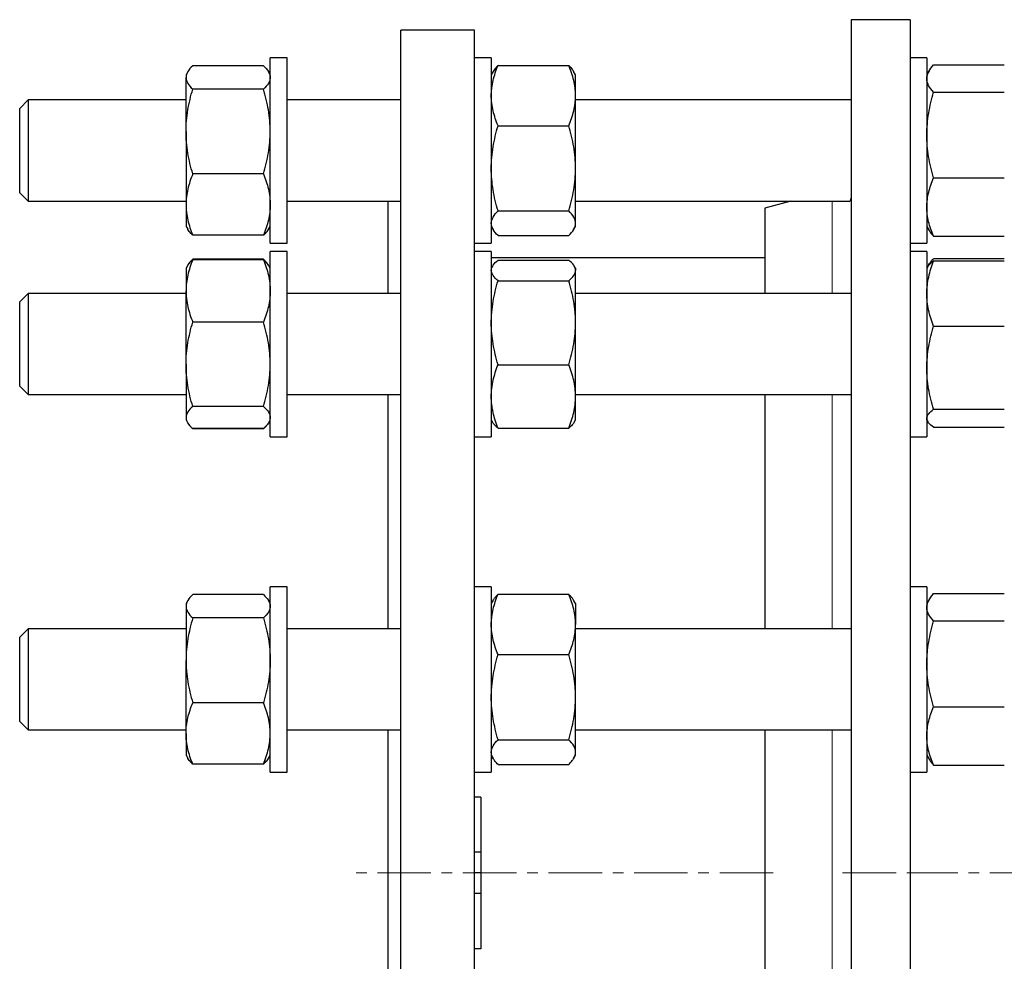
# Model space of a CAD drawing. Header units: millimetres. Extents: x 6 to 874, y 27 to 886.
# Tile 8 of 9: x 494 to 728, y 645 to 868. Entities that reach past the tile are written whole.
import ezdxf

# ---------------------------------------------------------------- set-up
doc = ezdxf.new("R2010")
doc.units = ezdxf.units.MM
doc.linetypes.add('CENTERX2', pattern=[20.32, 12.7, -2.54, 2.54, -2.54])
doc.layers.add('FORMAT', color=7, linetype='Continuous')

msp = doc.modelspace()

# ---------------------------------------------------------------- linework, layer by layer
at = {"color": 7, "linetype": 'Continuous', "lineweight": 25}
for p, q in [((705.49, 868.36), (691.49, 868.36)), ((691.49, 868.36), (691.49, 665.86)), ((705.49, 868.36), (705.49, 665.86)), ((602.05, 865.86), (584.55, 865.86)), ((584.55, 465.86), (584.55, 865.86)), ((602.05, 465.86), (602.05, 865.86)), ((557.55, 859.31), (553.55, 859.31)), ((553.55, 839.76), (553.55, 859.31)), ((557.55, 839.76), (557.55, 859.31)), ((606.05, 859.31), (602.05, 859.31)), ((606.05, 859.31), (606.05, 857.99)), ((709.49, 859.31), (705.49, 859.31)), ((709.49, 859.31), (709.49, 837.31)), ((533.95, 855.99), (533.55, 855.31)), ((551.95, 857.43), (535.16, 857.43)), ((553.55, 855.31), (553.16, 855.99)), ((606.05, 857.99), (606.05, 815.31)), ((606.49, 856.07), (606.05, 855.31)), ((607.66, 857.51), (624.45, 857.51)), ((626.05, 855.31), (625.61, 856.07)), ((710.04, 856.26), (709.49, 855.31)), ((711.1, 857.65), (727.88, 857.65)), ((533.55, 855.31), (533.55, 854.66)), ((533.55, 841.82), (533.55, 854.66)), ((626.05, 850.34), (626.05, 855.31)), ((551.95, 851.89), (535.16, 851.89)), ((711.1, 851.18), (727.88, 851.18)), ((496.05, 849.31), (494.05, 847.31)), ((533.55, 849.31), (496.05, 849.31)), ((496.05, 849.31), (496.05, 825.31)), ((584.55, 849.31), (557.55, 849.31)), ((626.05, 833.08), (626.05, 850.34)), ((691.49, 849.31), (626.05, 849.31)), ((494.05, 827.31), (494.05, 847.31)), ((533.55, 841.82), (533.55, 824.48)), ((607.66, 843.18), (624.45, 843.18)), ((553.55, 815.31), (553.55, 839.76)), ((557.55, 815.31), (557.55, 839.76)), ((709.49, 837.31), (709.49, 815.31)), ((626.05, 820.04), (626.05, 833.08)), ((551.95, 831.76), (535.16, 831.76)), ((711.1, 830.84), (727.88, 830.84)), ((494.05, 827.31), (496.05, 825.31)), ((496.05, 825.31), (533.55, 825.31)), ((533.55, 824.48), (533.55, 819.31)), ((557.55, 825.31), (584.55, 825.31)), ((581.55, 803.37), (581.55, 825.31)), ((626.05, 825.31), (691.17, 825.31)), ((677.18, 825.31), (670.99, 823.65)), ((670.99, 823.65), (670.99, 803.37)), ((607.66, 822.98), (624.45, 822.98)), ((533.55, 819.31), (533.95, 818.63)), ((553.16, 818.63), (553.55, 819.31)), ((606.05, 819.31), (606.49, 818.55)), ((625.61, 818.55), (626.05, 819.31)), ((626.05, 819.31), (626.05, 820.04)), ((709.49, 819.31), (710.04, 818.37)), ((551.95, 817.19), (535.16, 817.19)), ((607.66, 817.11), (624.45, 817.11)), ((711.1, 816.97), (727.88, 816.97)), ((553.55, 815.31), (557.55, 815.31)), ((602.05, 815.31), (606.05, 815.31)), ((705.49, 815.31), (709.49, 815.31)), ((551.95, 811.49), (535.16, 811.49)), ((551.95, 811.4), (535.16, 811.4)), ((557.55, 813.37), (553.55, 813.37)), ((553.55, 782.56), (553.55, 813.37)), ((557.55, 782.56), (557.55, 813.37)), ((606.05, 813.37), (602.05, 813.37)), ((606.05, 813.37), (606.05, 805.53)), ((670.99, 811.86), (606.05, 811.86)), ((709.49, 813.37), (705.49, 813.37)), ((709.49, 813.37), (709.49, 780.37)), ((711.1, 811.71), (727.88, 811.71)), ((533.9, 809.97), (533.55, 809.37)), ((533.55, 809.37), (533.55, 803.99)), ((533.95, 810.05), (533.9, 809.97)), ((533.95, 810.05), (533.96, 810.07)), ((553.15, 810.05), (553.14, 810.07)), ((553.21, 809.97), (553.16, 810.05)), ((553.55, 809.37), (553.21, 809.97)), ((606.36, 809.89), (606.05, 809.37)), ((607.66, 811.31), (624.45, 811.31)), ((626.05, 809.37), (625.75, 809.89)), ((626.05, 809.37), (626.05, 808.87)), ((709.72, 809.77), (709.49, 809.37)), ((710.04, 810.32), (709.72, 809.77)), ((711.1, 811.12), (727.88, 811.12)), ((626.05, 796.45), (626.05, 808.87)), ((606.05, 805.53), (606.05, 769.37)), ((607.66, 806.42), (624.45, 806.42)), ((496.05, 803.37), (494.05, 801.37)), ((533.55, 803.37), (496.05, 803.37)), ((496.05, 803.37), (496.05, 779.37)), ((533.55, 786.57), (533.55, 803.99)), ((584.55, 803.37), (557.55, 803.37)), ((691.49, 803.37), (626.05, 803.37)), ((494.05, 781.37), (494.05, 801.37)), ((551.95, 796.58), (535.16, 796.58)), ((626.05, 778.96), (626.05, 796.45)), ((711.1, 795.64), (727.88, 795.64)), ((533.55, 786.57), (533.55, 773.95)), ((607.66, 786.48), (624.45, 786.48)), ((494.05, 781.37), (496.05, 779.37)), ((553.55, 769.37), (553.55, 782.56)), ((557.55, 769.37), (557.55, 782.56)), ((496.05, 779.37), (533.55, 779.37)), ((557.55, 779.37), (584.55, 779.37)), ((581.55, 723.8), (581.55, 779.37)), ((626.05, 779.37), (691.49, 779.37)), ((626.05, 773.37), (626.05, 778.96)), ((670.99, 779.37), (670.99, 723.8)), ((709.49, 780.37), (709.49, 769.37)), ((551.95, 776.55), (535.16, 776.55)), ((711.1, 775.89), (727.88, 775.89)), ((533.55, 773.95), (533.55, 773.37)), ((533.55, 773.37), (533.9, 772.77)), ((553.21, 772.77), (553.55, 773.37)), ((606.05, 773.37), (606.36, 772.85)), ((625.75, 772.85), (626.05, 773.37)), ((709.49, 773.37), (709.72, 772.98)), ((535.11, 771.39), (535.16, 771.25)), ((551.95, 771.34), (535.16, 771.34)), ((551.95, 771.25), (535.16, 771.25)), ((552, 771.39), (551.95, 771.25)), ((553.55, 769.37), (557.55, 769.37)), ((602.05, 769.37), (606.05, 769.37)), ((607.66, 771.43), (624.45, 771.43)), ((705.49, 769.37), (709.49, 769.37)), ((711.1, 771.62), (727.88, 771.62)), ((551.95, 731.92), (535.16, 731.92)), ((557.55, 733.8), (553.55, 733.8)), ((553.55, 694.09), (553.55, 733.8)), ((557.55, 694.09), (557.55, 733.8)), ((606.05, 733.8), (602.05, 733.8)), ((606.05, 733.8), (606.05, 715.65)), ((607.66, 732), (624.45, 732)), ((709.49, 733.8), (705.49, 733.8)), ((709.49, 733.8), (709.49, 692.75)), ((711.1, 732.14), (727.88, 732.14)), ((533.95, 730.48), (533.55, 729.8)), ((533.55, 729.8), (533.55, 729.15)), ((553.55, 729.8), (553.16, 730.48)), ((606.5, 730.57), (606.05, 729.8)), ((626.05, 729.8), (625.61, 730.57)), ((626.05, 729.8), (626.05, 724.83)), ((710.04, 730.75), (709.49, 729.8)), ((533.55, 729.15), (533.55, 716.31)), ((551.95, 726.37), (535.16, 726.37)), ((711.1, 725.67), (727.88, 725.67)), ((496.05, 723.8), (494.05, 721.8)), ((533.55, 723.8), (496.05, 723.8)), ((496.05, 723.8), (496.05, 699.8)), ((584.55, 723.8), (557.55, 723.8)), ((626.05, 707.57), (626.05, 724.83)), ((691.49, 723.8), (626.05, 723.8)), ((494.05, 701.8), (494.05, 721.8)), ((533.55, 698.97), (533.55, 716.31)), ((606.05, 715.65), (606.05, 689.8)), ((607.66, 717.67), (624.45, 717.67)), ((551.95, 706.25), (535.16, 706.25)), ((626.05, 694.53), (626.05, 707.57)), ((711.1, 705.32), (727.88, 705.32)), ((494.05, 701.8), (496.05, 699.8)), ((496.05, 699.8), (533.55, 699.8)), ((557.55, 699.8), (584.55, 699.8)), ((581.55, 631.92), (581.55, 699.8)), ((626.05, 699.8), (691.49, 699.8)), ((670.99, 699.8), (670.99, 665.86)), ((533.55, 698.97), (533.55, 693.8)), ((607.66, 697.46), (624.45, 697.46)), ((626.05, 693.8), (626.05, 694.53)), ((533.55, 693.8), (533.95, 693.12)), ((553.16, 693.12), (553.55, 693.8)), ((553.55, 689.8), (553.55, 694.09)), ((557.55, 689.8), (557.55, 694.09)), ((606.05, 693.8), (606.5, 693.03)), ((625.61, 693.03), (626.05, 693.8)), ((709.49, 693.8), (710.04, 692.85)), ((709.49, 692.75), (709.49, 689.8)), ((551.95, 691.68), (535.16, 691.68)), ((553.55, 689.8), (557.55, 689.8)), ((602.05, 689.8), (606.05, 689.8)), ((607.66, 691.6), (624.45, 691.6)), ((705.49, 689.8), (709.49, 689.8)), ((711.1, 691.46), (727.88, 691.46)), ((603.55, 683.86), (602.05, 683.86)), ((603.55, 683.86), (603.55, 670.75)), ((603.55, 670.75), (602.05, 670.75)), ((603.55, 670.75), (603.55, 665.86)), ((603.55, 665.86), (602.05, 665.86)), ((603.55, 665.86), (603.55, 660.97)), ((670.99, 665.86), (670.99, 631.92)), ((691.49, 665.86), (691.49, 463.36)), ((705.49, 665.86), (705.49, 463.36)), ((603.55, 660.97), (602.05, 660.97)), ((603.55, 660.97), (603.55, 647.86)), ((603.55, 647.86), (602.05, 647.86))]:
    msp.add_line(p, q, dxfattribs=at)
at = {"color": 8, "linetype": 'Continuous', "lineweight": 18}
for p, q in [((687.04, 803.37), (687.04, 825.31)), ((687.04, 723.8), (687.04, 779.37)), ((687.04, 665.86), (687.04, 699.8)), ((687.04, 631.92), (687.04, 665.86))]:
    msp.add_line(p, q, dxfattribs=at)
at = {"color": 7, "linetype": 'Continuous', "lineweight": 25}
for points, knots in [([(535.16, 857.43), (534.67, 856.98), (534.27, 856.52), (533.71, 855.6), (533.55, 855.13), (533.55, 854.66)], [0, 0, 0, 0, 0.5, 0.5, 1, 1, 1, 1]), ([(551.95, 857.43), (552.44, 856.98), (552.84, 856.52), (553.4, 855.6), (553.55, 855.13), (553.55, 854.66)], [0, 0, 0, 0, 0.5, 0.5, 1, 1, 1, 1]), ([(606.05, 850.34), (606.05, 850.65), (606.06, 850.95), (606.1, 851.56), (606.13, 851.87), (606.24, 852.77), (606.35, 853.37), (606.77, 855.16), (607.17, 856.34), (607.66, 857.51)], [0, 0, 0, 0, 0.125, 0.125, 0.25, 0.25, 0.5, 0.5, 1, 1, 1, 1]), ([(607.66, 857.51), (607.5, 857.35), (607.19, 857.04), (606.81, 856.56), (606.57, 856.24), (606.49, 856.07), (606.49, 856.07)], [0, 0, 0, 0, 0.332942, 0.665979, 0.998842, 1, 1, 1, 1]), ([(626.05, 850.34), (626.05, 850.65), (626.04, 850.95), (626.01, 851.56), (625.98, 851.87), (625.87, 852.77), (625.76, 853.37), (625.34, 855.16), (624.94, 856.34), (624.45, 857.51)], [0, 0, 0, 0, 0.125, 0.125, 0.25, 0.25, 0.5, 0.5, 1, 1, 1, 1]), ([(624.45, 857.51), (624.6, 857.35), (624.92, 857.04), (625.3, 856.56), (625.53, 856.24), (625.61, 856.07), (625.61, 856.07)], [0, 0, 0, 0, 0.332942, 0.665979, 0.998842, 1, 1, 1, 1]), ([(709.49, 854.42), (709.49, 854.55), (709.5, 854.69), (709.54, 854.97), (709.57, 855.1), (709.68, 855.51), (709.79, 855.78), (710.21, 856.59), (710.61, 857.13), (711.1, 857.65)], [0, 0, 0, 0, 0.125, 0.125, 0.25, 0.25, 0.5, 0.5, 1, 1, 1, 1]), ([(533.55, 854.66), (533.55, 854.54), (533.56, 854.42), (533.6, 854.19), (533.63, 854.07), (533.74, 853.72), (533.85, 853.49), (534.27, 852.79), (534.67, 852.34), (535.16, 851.89)], [0, 0, 0, 0, 0.125, 0.125, 0.25, 0.25, 0.5, 0.5, 1, 1, 1, 1]), ([(553.55, 854.66), (553.55, 854.54), (553.54, 854.42), (553.51, 854.19), (553.48, 854.07), (553.37, 853.72), (553.26, 853.49), (552.84, 852.79), (552.44, 852.34), (551.95, 851.89)], [0, 0, 0, 0, 0.125, 0.125, 0.25, 0.25, 0.5, 0.5, 1, 1, 1, 1]), ([(711.1, 851.18), (710.61, 851.71), (710.2, 852.24), (709.64, 853.32), (709.49, 853.86), (709.49, 854.42)], [0, 0, 0, 0, 0.5, 0.5, 1, 1, 1, 1]), ([(533.55, 841.82), (533.55, 842.68), (533.59, 843.53), (533.74, 845.24), (533.85, 846.09), (534.27, 848.61), (534.68, 850.26), (535.16, 851.89)], [0, 0, 0, 0, 0.25, 0.25, 0.5, 0.5, 1, 1, 1, 1]), ([(553.55, 841.82), (553.55, 842.68), (553.52, 843.53), (553.37, 845.24), (553.26, 846.09), (552.83, 848.61), (552.43, 850.26), (551.95, 851.89)], [0, 0, 0, 0, 0.25, 0.25, 0.5, 0.5, 1, 1, 1, 1]), ([(709.49, 841.01), (709.49, 841.87), (709.53, 842.73), (709.68, 844.46), (709.79, 845.32), (710.21, 847.87), (710.61, 849.53), (711.1, 851.18)], [0, 0, 0, 0, 0.25, 0.25, 0.5, 0.5, 1, 1, 1, 1]), ([(607.66, 843.18), (607.17, 844.35), (606.77, 845.53), (606.21, 847.92), (606.05, 849.12), (606.05, 850.34)], [0, 0, 0, 0, 0.5, 0.5, 1, 1, 1, 1]), ([(624.45, 843.18), (624.94, 844.35), (625.34, 845.53), (625.9, 847.92), (626.05, 849.12), (626.05, 850.34)], [0, 0, 0, 0, 0.5, 0.5, 1, 1, 1, 1]), ([(535.16, 831.76), (534.92, 832.58), (534.69, 833.41), (534.3, 835.08), (534.12, 835.92), (533.7, 838.43), (533.55, 840.12), (533.55, 841.82)], [0, 0, 0, 0, 0.25, 0.25, 0.5, 0.5, 1, 1, 1, 1]), ([(551.95, 831.76), (552.19, 832.58), (552.41, 833.41), (552.81, 835.08), (552.98, 835.92), (553.4, 838.43), (553.55, 840.12), (553.55, 841.82)], [0, 0, 0, 0, 0.25, 0.25, 0.5, 0.5, 1, 1, 1, 1]), ([(606.05, 833.08), (606.05, 833.93), (606.09, 834.79), (606.24, 836.51), (606.35, 837.36), (606.77, 839.89), (607.18, 841.54), (607.66, 843.18)], [0, 0, 0, 0, 0.25, 0.25, 0.5, 0.5, 1, 1, 1, 1]), ([(626.05, 833.08), (626.05, 833.93), (626.02, 834.79), (625.87, 836.51), (625.76, 837.36), (625.33, 839.89), (624.93, 841.54), (624.45, 843.18)], [0, 0, 0, 0, 0.25, 0.25, 0.5, 0.5, 1, 1, 1, 1]), ([(711.1, 830.84), (710.86, 831.66), (710.63, 832.5), (710.23, 834.19), (710.06, 835.03), (709.64, 837.58), (709.49, 839.29), (709.49, 841.01)], [0, 0, 0, 0, 0.25, 0.25, 0.5, 0.5, 1, 1, 1, 1]), ([(607.66, 822.98), (607.42, 823.8), (607.19, 824.63), (606.8, 826.3), (606.62, 827.14), (606.2, 829.67), (606.05, 831.37), (606.05, 833.08)], [0, 0, 0, 0, 0.25, 0.25, 0.5, 0.5, 1, 1, 1, 1]), ([(624.45, 822.98), (624.69, 823.8), (624.91, 824.63), (625.31, 826.3), (625.48, 827.14), (625.9, 829.67), (626.05, 831.37), (626.05, 833.08)], [0, 0, 0, 0, 0.25, 0.25, 0.5, 0.5, 1, 1, 1, 1]), ([(535.16, 831.76), (534.67, 830.57), (534.27, 829.37), (533.71, 826.95), (533.55, 825.72), (533.55, 824.48)], [0, 0, 0, 0, 0.5, 0.5, 1, 1, 1, 1]), ([(551.95, 831.76), (552.44, 830.57), (552.84, 829.37), (553.4, 826.95), (553.55, 825.72), (553.55, 824.48)], [0, 0, 0, 0, 0.5, 0.5, 1, 1, 1, 1]), ([(709.49, 823.9), (709.49, 824.2), (709.5, 824.49), (709.54, 825.08), (709.57, 825.37), (709.68, 826.25), (709.79, 826.83), (710.21, 828.56), (710.61, 829.7), (711.1, 830.84)], [0, 0, 0, 0, 0.125, 0.125, 0.25, 0.25, 0.5, 0.5, 1, 1, 1, 1]), ([(691.17, 825.31), (691.17, 825.31), (691.2, 825.3), (691.27, 825.35), (691.36, 825.45), (691.44, 825.65), (691.49, 825.86), (691.49, 826.03), (691.49, 826.08)], [0, 0, 0, 0, 0.016463, 0.232023, 0.447582, 0.668666, 0.889704, 1, 1, 1, 1]), ([(533.55, 824.48), (533.55, 824.17), (533.56, 823.86), (533.6, 823.24), (533.63, 822.93), (533.74, 822.01), (533.85, 821.4), (534.27, 819.58), (534.67, 818.38), (535.16, 817.19)], [0, 0, 0, 0, 0.125, 0.125, 0.25, 0.25, 0.5, 0.5, 1, 1, 1, 1]), ([(553.55, 824.48), (553.55, 824.17), (553.54, 823.86), (553.51, 823.24), (553.48, 822.93), (553.37, 822.01), (553.26, 821.4), (552.84, 819.58), (552.44, 818.38), (551.95, 817.19)], [0, 0, 0, 0, 0.125, 0.125, 0.25, 0.25, 0.5, 0.5, 1, 1, 1, 1]), ([(711.1, 816.97), (710.61, 818.1), (710.2, 819.25), (709.64, 821.56), (709.49, 822.72), (709.49, 823.9)], [0, 0, 0, 0, 0.5, 0.5, 1, 1, 1, 1]), ([(606.05, 820.04), (606.05, 820.17), (606.06, 820.29), (606.1, 820.54), (606.13, 820.67), (606.24, 821.04), (606.35, 821.28), (606.77, 822.01), (607.17, 822.5), (607.66, 822.98)], [0, 0, 0, 0, 0.125, 0.125, 0.25, 0.25, 0.5, 0.5, 1, 1, 1, 1]), ([(626.05, 820.04), (626.05, 820.17), (626.04, 820.29), (626.01, 820.54), (625.98, 820.67), (625.87, 821.04), (625.76, 821.28), (625.34, 822.01), (624.94, 822.5), (624.45, 822.98)], [0, 0, 0, 0, 0.125, 0.125, 0.25, 0.25, 0.5, 0.5, 1, 1, 1, 1]), ([(535.16, 817.19), (535.01, 817.34), (534.69, 817.64), (534.31, 818.09), (534.06, 818.42), (533.97, 818.61), (533.95, 818.63)], [0, 0, 0, 0, 0.314152, 0.628394, 0.942471, 1, 1, 1, 1]), ([(551.95, 817.19), (552.1, 817.34), (552.41, 817.64), (552.8, 818.09), (553.05, 818.42), (553.14, 818.61), (553.16, 818.63)], [0, 0, 0, 0, 0.314152, 0.628394, 0.942471, 1, 1, 1, 1]), ([(607.66, 817.11), (607.17, 817.59), (606.77, 818.07), (606.21, 819.05), (606.05, 819.54), (606.05, 820.04)], [0, 0, 0, 0, 0.5, 0.5, 1, 1, 1, 1]), ([(624.45, 817.11), (624.94, 817.59), (625.34, 818.07), (625.9, 819.05), (626.05, 819.54), (626.05, 820.04)], [0, 0, 0, 0, 0.5, 0.5, 1, 1, 1, 1]), ([(710.04, 818.37), (710.12, 818.23), (710.3, 817.93), (710.66, 817.47), (710.95, 817.13), (711.1, 816.97)], [0, 0, 0, 0, 0.284893, 0.642491, 1, 1, 1, 1]), ([(535.16, 811.4), (534.67, 810.19), (534.27, 808.97), (533.71, 806.5), (533.55, 805.25), (533.55, 803.99)], [0, 0, 0, 0, 0.5, 0.5, 1, 1, 1, 1]), ([(533.91, 809.97), (533.95, 810.04), (534.07, 810.25), (534.34, 810.6), (534.72, 811), (535.01, 811.27), (535.16, 811.4)], [0, 0, 0, 0, 0.156883, 0.43786, 0.718966, 1, 1, 1, 1]), ([(534.07, 810.24), (534.12, 810.31), (534.27, 810.56), (534.63, 810.98), (534.98, 811.32), (535.16, 811.49)], [0, 0, 0, 0, 0.170465, 0.585212, 1, 1, 1, 1]), ([(553.03, 810.24), (552.99, 810.31), (552.84, 810.56), (552.48, 810.98), (552.12, 811.32), (551.95, 811.49)], [0, 0, 0, 0, 0.170465, 0.585212, 1, 1, 1, 1]), ([(551.95, 811.4), (552.44, 810.19), (552.84, 808.97), (553.4, 806.5), (553.55, 805.25), (553.55, 803.99)], [0, 0, 0, 0, 0.5, 0.5, 1, 1, 1, 1]), ([(553.2, 809.97), (553.16, 810.04), (553.04, 810.25), (552.76, 810.6), (552.39, 811), (552.09, 811.27), (551.95, 811.4)], [0, 0, 0, 0, 0.156883, 0.43786, 0.718966, 1, 1, 1, 1]), ([(709.85, 809.96), (709.95, 810.14), (710.14, 810.53), (710.57, 811.11), (710.92, 811.51), (711.1, 811.71)], [0, 0, 0, 0, 0.305054, 0.65251, 1, 1, 1, 1]), ([(606.05, 808.87), (606.05, 808.97), (606.06, 809.07), (606.1, 809.28), (606.13, 809.39), (606.24, 809.69), (606.35, 809.9), (606.77, 810.51), (607.17, 810.91), (607.66, 811.31)], [0, 0, 0, 0, 0.125, 0.125, 0.25, 0.25, 0.5, 0.5, 1, 1, 1, 1]), ([(626.05, 808.87), (626.05, 808.97), (626.04, 809.07), (626.01, 809.28), (625.98, 809.39), (625.87, 809.69), (625.76, 809.9), (625.34, 810.51), (624.94, 810.91), (624.45, 811.31)], [0, 0, 0, 0, 0.125, 0.125, 0.25, 0.25, 0.5, 0.5, 1, 1, 1, 1]), ([(709.49, 803.38), (709.49, 803.71), (709.5, 804.04), (709.54, 804.7), (709.57, 805.02), (709.68, 806), (709.79, 806.65), (710.21, 808.58), (710.61, 809.86), (711.1, 811.12)], [0, 0, 0, 0, 0.125, 0.125, 0.25, 0.25, 0.5, 0.5, 1, 1, 1, 1]), ([(711.1, 811.12), (710.94, 811.01), (710.63, 810.78), (710.24, 810.43), (709.93, 810.09), (709.79, 809.87), (709.72, 809.76)], [0, 0, 0, 0, 0.2574692, 0.5150113, 0.7724192, 1, 1, 1, 1]), ([(607.66, 806.42), (607.17, 806.82), (606.77, 807.22), (606.21, 808.04), (606.05, 808.45), (606.05, 808.87)], [0, 0, 0, 0, 0.5, 0.5, 1, 1, 1, 1]), ([(624.45, 806.42), (624.94, 806.82), (625.34, 807.22), (625.9, 808.04), (626.05, 808.45), (626.05, 808.87)], [0, 0, 0, 0, 0.5, 0.5, 1, 1, 1, 1]), ([(606.05, 796.45), (606.05, 796.87), (606.06, 797.3), (606.1, 798.15), (606.13, 798.57), (606.24, 799.83), (606.35, 800.66), (606.77, 803.15), (607.17, 804.79), (607.66, 806.42)], [0, 0, 0, 0, 0.125, 0.125, 0.25, 0.25, 0.5, 0.5, 1, 1, 1, 1]), ([(626.05, 796.45), (626.05, 796.87), (626.04, 797.3), (626.01, 798.15), (625.98, 798.57), (625.87, 799.83), (625.76, 800.66), (625.34, 803.15), (624.94, 804.79), (624.45, 806.42)], [0, 0, 0, 0, 0.125, 0.125, 0.25, 0.25, 0.5, 0.5, 1, 1, 1, 1]), ([(533.55, 803.99), (533.55, 803.68), (533.56, 803.36), (533.6, 802.73), (533.63, 802.42), (533.74, 801.48), (533.85, 800.86), (534.27, 799.01), (534.67, 797.79), (535.16, 796.58)], [0, 0, 0, 0, 0.125, 0.125, 0.25, 0.25, 0.5, 0.5, 1, 1, 1, 1]), ([(553.55, 803.99), (553.55, 803.68), (553.54, 803.36), (553.51, 802.73), (553.48, 802.42), (553.37, 801.48), (553.26, 800.86), (552.84, 799.01), (552.44, 797.79), (551.95, 796.58)], [0, 0, 0, 0, 0.125, 0.125, 0.25, 0.25, 0.5, 0.5, 1, 1, 1, 1]), ([(711.1, 795.64), (710.61, 796.9), (710.2, 798.18), (709.64, 800.76), (709.49, 802.06), (709.49, 803.38)], [0, 0, 0, 0, 0.5, 0.5, 1, 1, 1, 1]), ([(533.55, 786.57), (533.55, 787.41), (533.59, 788.27), (533.74, 789.97), (533.85, 790.82), (534.27, 793.32), (534.68, 794.96), (535.16, 796.58)], [0, 0, 0, 0, 0.25, 0.25, 0.5, 0.5, 1, 1, 1, 1]), ([(553.55, 786.57), (553.55, 787.41), (553.52, 788.27), (553.37, 789.97), (553.26, 790.82), (552.83, 793.32), (552.43, 794.96), (551.95, 796.58)], [0, 0, 0, 0, 0.25, 0.25, 0.5, 0.5, 1, 1, 1, 1]), ([(607.66, 786.48), (607.17, 788.11), (606.77, 789.75), (606.21, 793.07), (606.05, 794.75), (606.05, 796.45)], [0, 0, 0, 0, 0.5, 0.5, 1, 1, 1, 1]), ([(624.45, 786.48), (624.94, 788.11), (625.34, 789.75), (625.9, 793.07), (626.05, 794.75), (626.05, 796.45)], [0, 0, 0, 0, 0.5, 0.5, 1, 1, 1, 1]), ([(709.49, 785.76), (709.49, 786.6), (709.53, 787.44), (709.68, 789.12), (709.79, 789.95), (710.21, 792.42), (710.61, 794.04), (711.1, 795.64)], [0, 0, 0, 0, 0.25, 0.25, 0.5, 0.5, 1, 1, 1, 1]), ([(535.16, 776.55), (534.92, 777.37), (534.69, 778.19), (534.3, 779.85), (534.12, 780.69), (533.7, 783.19), (533.55, 784.87), (533.55, 786.57)], [0, 0, 0, 0, 0.25, 0.25, 0.5, 0.5, 1, 1, 1, 1]), ([(551.95, 776.55), (552.19, 777.37), (552.41, 778.19), (552.81, 779.85), (552.98, 780.69), (553.4, 783.19), (553.55, 784.87), (553.55, 786.57)], [0, 0, 0, 0, 0.25, 0.25, 0.5, 0.5, 1, 1, 1, 1]), ([(606.05, 778.96), (606.05, 779.59), (606.09, 780.23), (606.24, 781.51), (606.35, 782.15), (606.77, 784.03), (607.18, 785.26), (607.66, 786.48)], [0, 0, 0, 0, 0.25, 0.25, 0.5, 0.5, 1, 1, 1, 1]), ([(626.05, 778.96), (626.05, 779.59), (626.02, 780.23), (625.87, 781.51), (625.76, 782.15), (625.33, 784.03), (624.93, 785.26), (624.45, 786.48)], [0, 0, 0, 0, 0.25, 0.25, 0.5, 0.5, 1, 1, 1, 1]), ([(711.1, 775.89), (710.86, 776.69), (710.63, 777.5), (710.23, 779.14), (710.06, 779.96), (709.64, 782.44), (709.49, 784.09), (709.49, 785.76)], [0, 0, 0, 0, 0.25, 0.25, 0.5, 0.5, 1, 1, 1, 1]), ([(607.66, 771.43), (607.42, 772.04), (607.19, 772.66), (606.8, 773.91), (606.62, 774.54), (606.2, 776.42), (606.05, 777.68), (606.05, 778.96)], [0, 0, 0, 0, 0.25, 0.25, 0.5, 0.5, 1, 1, 1, 1]), ([(624.45, 771.43), (624.69, 772.04), (624.91, 772.66), (625.31, 773.91), (625.48, 774.54), (625.9, 776.42), (626.05, 777.68), (626.05, 778.96)], [0, 0, 0, 0, 0.25, 0.25, 0.5, 0.5, 1, 1, 1, 1]), ([(535.16, 776.55), (534.67, 776.13), (534.27, 775.7), (533.71, 774.83), (533.55, 774.39), (533.55, 773.95)], [0, 0, 0, 0, 0.5, 0.5, 1, 1, 1, 1]), ([(551.95, 776.55), (552.44, 776.13), (552.84, 775.7), (553.4, 774.83), (553.55, 774.39), (553.55, 773.95)], [0, 0, 0, 0, 0.5, 0.5, 1, 1, 1, 1]), ([(709.49, 773.75), (709.49, 773.85), (709.5, 773.94), (709.54, 774.12), (709.57, 774.21), (709.68, 774.48), (709.79, 774.66), (710.21, 775.19), (710.61, 775.54), (711.1, 775.89)], [0, 0, 0, 0, 0.125, 0.125, 0.25, 0.25, 0.5, 0.5, 1, 1, 1, 1]), ([(533.55, 773.95), (533.55, 773.84), (533.56, 773.72), (533.6, 773.5), (533.63, 773.39), (533.74, 773.06), (533.85, 772.85), (534.27, 772.19), (534.67, 771.77), (535.16, 771.34)], [0, 0, 0, 0, 0.125, 0.125, 0.25, 0.25, 0.5, 0.5, 1, 1, 1, 1]), ([(535.16, 771.25), (534.95, 771.46), (534.57, 771.83), (534.21, 772.26), (534.08, 772.48), (534.06, 772.53)], [0, 0, 0, 0, 0.486622, 0.899341, 1, 1, 1, 1]), ([(553.55, 773.95), (553.55, 773.84), (553.54, 773.72), (553.51, 773.5), (553.48, 773.39), (553.37, 773.06), (553.26, 772.85), (552.84, 772.19), (552.44, 771.77), (551.95, 771.34)], [0, 0, 0, 0, 0.125, 0.125, 0.25, 0.25, 0.5, 0.5, 1, 1, 1, 1]), ([(551.95, 771.25), (552.16, 771.46), (552.54, 771.83), (552.9, 772.26), (553.03, 772.48), (553.05, 772.53)], [0, 0, 0, 0, 0.486622, 0.899341, 1, 1, 1, 1]), ([(606.36, 772.85), (606.42, 772.76), (606.55, 772.53), (606.84, 772.18), (607.22, 771.81), (607.51, 771.56), (607.66, 771.43)], [0, 0, 0, 0, 0.198922, 0.46589, 0.732979, 1, 1, 1, 1]), ([(625.75, 772.85), (625.69, 772.76), (625.56, 772.53), (625.26, 772.18), (624.89, 771.81), (624.59, 771.56), (624.45, 771.43)], [0, 0, 0, 0, 0.198922, 0.46589, 0.732979, 1, 1, 1, 1]), ([(711.1, 771.62), (710.61, 771.97), (710.2, 772.32), (709.64, 773.03), (709.49, 773.39), (709.49, 773.75)], [0, 0, 0, 0, 0.5, 0.5, 1, 1, 1, 1]), ([(535.16, 731.92), (534.67, 731.47), (534.27, 731.01), (533.71, 730.09), (533.55, 729.62), (533.55, 729.15)], [0, 0, 0, 0, 0.5, 0.5, 1, 1, 1, 1]), ([(551.95, 731.92), (552.44, 731.47), (552.84, 731.01), (553.4, 730.09), (553.55, 729.62), (553.55, 729.15)], [0, 0, 0, 0, 0.5, 0.5, 1, 1, 1, 1]), ([(606.05, 724.83), (606.05, 725.14), (606.06, 725.44), (606.1, 726.05), (606.13, 726.36), (606.24, 727.26), (606.35, 727.86), (606.77, 729.65), (607.17, 730.83), (607.66, 732)], [0, 0, 0, 0, 0.125, 0.125, 0.25, 0.25, 0.5, 0.5, 1, 1, 1, 1]), ([(606.51, 730.56), (606.57, 730.68), (606.74, 730.98), (607.13, 731.46), (607.48, 731.82), (607.66, 732)], [0, 0, 0, 0, 0.233502, 0.616732, 1, 1, 1, 1]), ([(626.05, 724.83), (626.05, 725.14), (626.04, 725.44), (626.01, 726.05), (625.98, 726.36), (625.87, 727.26), (625.76, 727.86), (625.34, 729.65), (624.94, 730.83), (624.45, 732)], [0, 0, 0, 0, 0.125, 0.125, 0.25, 0.25, 0.5, 0.5, 1, 1, 1, 1]), ([(625.6, 730.56), (625.54, 730.68), (625.37, 730.98), (624.98, 731.46), (624.62, 731.82), (624.45, 732)], [0, 0, 0, 0, 0.233502, 0.616732, 1, 1, 1, 1]), ([(709.49, 728.9), (709.49, 729.04), (709.5, 729.18), (709.54, 729.45), (709.57, 729.59), (709.68, 730), (709.79, 730.27), (710.21, 731.08), (710.61, 731.61), (711.1, 732.14)], [0, 0, 0, 0, 0.125, 0.125, 0.25, 0.25, 0.5, 0.5, 1, 1, 1, 1]), ([(533.55, 729.15), (533.55, 729.03), (533.56, 728.91), (533.6, 728.68), (533.63, 728.56), (533.74, 728.21), (533.85, 727.98), (534.27, 727.28), (534.67, 726.83), (535.16, 726.37)], [0, 0, 0, 0, 0.125, 0.125, 0.25, 0.25, 0.5, 0.5, 1, 1, 1, 1]), ([(553.55, 729.15), (553.55, 729.03), (553.54, 728.91), (553.51, 728.68), (553.48, 728.56), (553.37, 728.21), (553.26, 727.98), (552.84, 727.28), (552.44, 726.83), (551.95, 726.37)], [0, 0, 0, 0, 0.125, 0.125, 0.25, 0.25, 0.5, 0.5, 1, 1, 1, 1]), ([(711.1, 725.67), (710.61, 726.2), (710.2, 726.73), (709.64, 727.81), (709.49, 728.35), (709.49, 728.9)], [0, 0, 0, 0, 0.5, 0.5, 1, 1, 1, 1]), ([(535.16, 726.37), (534.67, 724.73), (534.27, 723.07), (533.71, 719.72), (533.55, 718.03), (533.55, 716.31)], [0, 0, 0, 0, 0.5, 0.5, 1, 1, 1, 1]), ([(551.95, 726.37), (552.44, 724.73), (552.84, 723.07), (553.4, 719.72), (553.55, 718.03), (553.55, 716.31)], [0, 0, 0, 0, 0.5, 0.5, 1, 1, 1, 1]), ([(709.49, 715.5), (709.49, 715.93), (709.5, 716.36), (709.54, 717.22), (709.57, 717.65), (709.68, 718.94), (709.79, 719.79), (710.21, 722.33), (710.61, 724.01), (711.1, 725.67)], [0, 0, 0, 0, 0.125, 0.125, 0.25, 0.25, 0.5, 0.5, 1, 1, 1, 1]), ([(607.66, 717.67), (607.17, 718.84), (606.77, 720.02), (606.21, 722.41), (606.05, 723.61), (606.05, 724.83)], [0, 0, 0, 0, 0.5, 0.5, 1, 1, 1, 1]), ([(624.45, 717.67), (624.94, 718.84), (625.34, 720.02), (625.9, 722.41), (626.05, 723.61), (626.05, 724.83)], [0, 0, 0, 0, 0.5, 0.5, 1, 1, 1, 1]), ([(533.55, 716.31), (533.55, 715.89), (533.56, 715.46), (533.6, 714.6), (533.63, 714.18), (533.74, 712.91), (533.85, 712.06), (534.27, 709.55), (534.67, 707.89), (535.16, 706.25)], [0, 0, 0, 0, 0.125, 0.125, 0.25, 0.25, 0.5, 0.5, 1, 1, 1, 1]), ([(553.55, 716.31), (553.55, 715.89), (553.54, 715.46), (553.51, 714.6), (553.48, 714.18), (553.37, 712.91), (553.26, 712.06), (552.84, 709.55), (552.44, 707.89), (551.95, 706.25)], [0, 0, 0, 0, 0.125, 0.125, 0.25, 0.25, 0.5, 0.5, 1, 1, 1, 1]), ([(606.05, 707.57), (606.05, 707.99), (606.06, 708.42), (606.1, 709.28), (606.13, 709.71), (606.24, 710.99), (606.35, 711.83), (606.77, 714.36), (607.17, 716.02), (607.66, 717.67)], [0, 0, 0, 0, 0.125, 0.125, 0.25, 0.25, 0.5, 0.5, 1, 1, 1, 1]), ([(626.05, 707.57), (626.05, 707.99), (626.04, 708.42), (626.01, 709.28), (625.98, 709.71), (625.87, 710.99), (625.76, 711.83), (625.34, 714.36), (624.94, 716.02), (624.45, 717.67)], [0, 0, 0, 0, 0.125, 0.125, 0.25, 0.25, 0.5, 0.5, 1, 1, 1, 1]), ([(711.1, 705.32), (710.61, 706.99), (710.2, 708.66), (709.64, 712.05), (709.49, 713.76), (709.49, 715.5)], [0, 0, 0, 0, 0.5, 0.5, 1, 1, 1, 1]), ([(533.55, 698.97), (533.55, 699.58), (533.59, 700.2), (533.74, 701.44), (533.85, 702.06), (534.27, 703.88), (534.68, 705.07), (535.16, 706.25)], [0, 0, 0, 0, 0.25, 0.25, 0.5, 0.5, 1, 1, 1, 1]), ([(553.55, 698.97), (553.55, 699.58), (553.52, 700.2), (553.37, 701.44), (553.26, 702.06), (552.83, 703.88), (552.43, 705.07), (551.95, 706.25)], [0, 0, 0, 0, 0.25, 0.25, 0.5, 0.5, 1, 1, 1, 1]), ([(607.66, 697.46), (607.17, 699.12), (606.77, 700.78), (606.21, 704.14), (606.05, 705.84), (606.05, 707.57)], [0, 0, 0, 0, 0.5, 0.5, 1, 1, 1, 1]), ([(624.45, 697.46), (624.94, 699.12), (625.34, 700.78), (625.9, 704.14), (626.05, 705.84), (626.05, 707.57)], [0, 0, 0, 0, 0.5, 0.5, 1, 1, 1, 1]), ([(709.49, 698.39), (709.49, 698.98), (709.53, 699.57), (709.68, 700.75), (709.79, 701.33), (710.21, 703.07), (710.61, 704.2), (711.1, 705.32)], [0, 0, 0, 0, 0.25, 0.25, 0.5, 0.5, 1, 1, 1, 1]), ([(535.16, 691.68), (534.92, 692.27), (534.69, 692.87), (534.3, 694.08), (534.12, 694.69), (533.7, 696.51), (533.55, 697.73), (533.55, 698.97)], [0, 0, 0, 0, 0.25, 0.25, 0.5, 0.5, 1, 1, 1, 1]), ([(551.95, 691.68), (552.19, 692.27), (552.41, 692.87), (552.81, 694.08), (552.98, 694.69), (553.4, 696.51), (553.55, 697.73), (553.55, 698.97)], [0, 0, 0, 0, 0.25, 0.25, 0.5, 0.5, 1, 1, 1, 1]), ([(606.05, 694.53), (606.05, 694.78), (606.09, 695.03), (606.24, 695.53), (606.35, 695.78), (606.77, 696.51), (607.18, 696.99), (607.66, 697.46)], [0, 0, 0, 0, 0.25, 0.25, 0.5, 0.5, 1, 1, 1, 1]), ([(626.05, 694.53), (626.05, 694.78), (626.02, 695.03), (625.87, 695.53), (625.76, 695.78), (625.33, 696.51), (624.93, 696.99), (624.45, 697.46)], [0, 0, 0, 0, 0.25, 0.25, 0.5, 0.5, 1, 1, 1, 1]), ([(711.1, 691.46), (710.86, 692.02), (710.63, 692.59), (710.23, 693.74), (710.06, 694.32), (709.64, 696.05), (709.49, 697.22), (709.49, 698.39)], [0, 0, 0, 0, 0.25, 0.25, 0.5, 0.5, 1, 1, 1, 1]), ([(607.66, 691.6), (607.42, 691.84), (607.19, 692.08), (606.8, 692.57), (606.62, 692.81), (606.2, 693.54), (606.05, 694.04), (606.05, 694.53)], [0, 0, 0, 0, 0.25, 0.25, 0.5, 0.5, 1, 1, 1, 1]), ([(624.45, 691.6), (624.69, 691.84), (624.91, 692.08), (625.31, 692.57), (625.48, 692.81), (625.9, 693.54), (626.05, 694.04), (626.05, 694.53)], [0, 0, 0, 0, 0.25, 0.25, 0.5, 0.5, 1, 1, 1, 1]), ([(535.16, 691.68), (535.01, 691.83), (534.69, 692.13), (534.31, 692.58), (534.06, 692.91), (533.97, 693.09), (533.95, 693.12)], [0, 0, 0, 0, 0.314152, 0.628394, 0.942471, 1, 1, 1, 1]), ([(551.95, 691.68), (552.1, 691.83), (552.41, 692.13), (552.8, 692.58), (553.05, 692.91), (553.14, 693.09), (553.16, 693.12)], [0, 0, 0, 0, 0.3141523, 0.6283936, 0.9424711, 1, 1, 1, 1]), ([(710.04, 692.86), (710.12, 692.72), (710.3, 692.42), (710.66, 691.95), (710.95, 691.62), (711.1, 691.46)], [0, 0, 0, 0, 0.284893, 0.642491, 1, 1, 1, 1])]:
    msp.add_open_spline(points, degree=3, knots=knots, dxfattribs=at)
at = {"layer": 'FORMAT', "linetype": 'CENTERX2', "lineweight": 18}
for p, q in [((672.99, 665.86), (572.38, 665.86)), ((689.49, 665.86), (705.49, 665.86)), ((798.13, 665.86), (705.49, 665.86))]:
    msp.add_line(p, q, dxfattribs=at)

doc.saveas('drawing.dxf')
